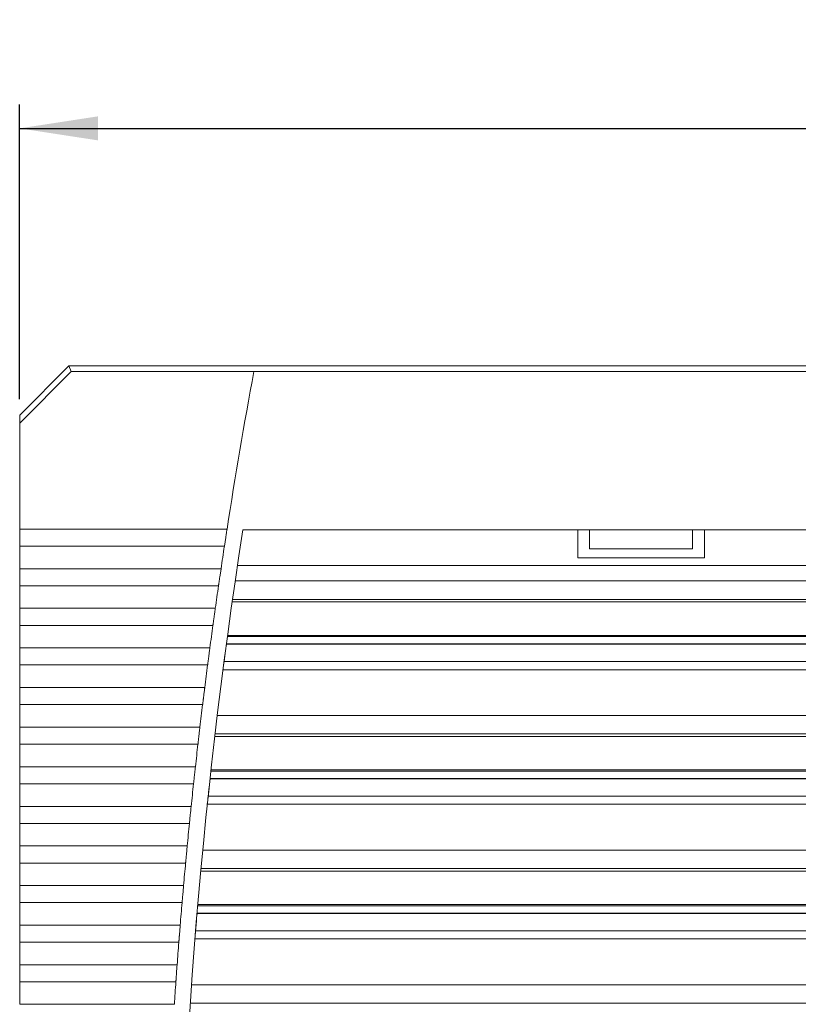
# Model space of a CAD drawing. Header units: millimetres. Extents: x 49 to 855, y 213 to 585.
# Tile 3 of 9: x 49 to 147, y 406 to 530. Entities that reach past the tile are written whole.
import ezdxf

# ---------------------------------------------------------------- set-up
doc = ezdxf.new("R2010")
doc.units = ezdxf.units.MM
doc.header["$LTSCALE"] = 3
doc.layers.add('AA', color=7, linetype='Continuous')
doc.styles.add('SLDTEXTSTYLE0', font='TXT', dxfattribs={"width": 0.75})
doc.dimstyles.new('SLDDIMSTYLE0', dxfattribs={"dimtxt": 10.5, "dimasz": 9.906, "dimexe": 0, "dimexo": 0.0625, "dimgap": 2.625, "dimtad": 1, "dimrnd": 1e-09, "dimzin": 12, "dimdsep": 46, "dimtxsty": 'SLDTEXTSTYLE0', "dimsah": 1, "dimcen": 0.09, "dimadec": 0, "dimazin": 3, "dimtfac": 1, "dimtofl": 0, "dimtmove": 0, "dimatfit": 3, "dimfxl": 1, "dimfrac": 2, "dimtolj": 1, "dimtzin": 12, "dimarcsym": 0})

# ---------------------------------------------------------------- blocks, each defined once
blk = doc.blocks.new('*D3')
at = {"layer": 'AA', "color": 7}
for p, q in [((48.57, 482.06), (48.57, 519.27)), ((300.57, 482.06), (300.57, 519.27)), ((48.57, 516.27), (300.57, 516.27))]:
    blk.add_line(p, q, dxfattribs=at)
for points in [[(48.57, 516.27), (58.48, 514.75), (58.48, 517.79)], [(300.57, 516.27), (290.67, 517.79), (290.67, 514.75)]]:
    blk.add_solid(points, dxfattribs=at)
at = {"layer": 'AA', "color": 7, "insert": (157.55, 529.81, 47.58), "char_height": 10.5, "attachment_point": 1, "style": 'SLDTEXTSTYLE0'}
blk.add_mtext('252', dxfattribs=at)

msp = doc.modelspace()

# ---------------------------------------------------------------- linework, layer by layer
at = {"color": 7, "linetype": 'Continuous', "lineweight": 15}
for p, q in [((54.791, 486.271), (48.574, 480.054)), ((294.357, 486.271), (54.791, 486.271)), ((54.791, 486.271), (55.083, 485.567)), ((55.083, 485.567), (48.574, 479.058)), ((55.083, 485.567), (78.155, 485.567)), ((78.155, 485.567), (78.159, 485.588)), ((78.159, 485.588), (156.717, 485.588)), ((48.574, 480.054), (48.574, 479.058)), ((48.574, 479.058), (48.574, 465.672)), ((48.574, 465.672), (74.766, 465.672)), ((152.846, 465.588), (76.777, 465.588)), ((74.435, 463.518), (74.6, 464.595)), ((48.574, 463.518), (48.574, 460.671)), ((74.435, 463.518), (48.574, 463.518)), ((133.574, 463.186), (120.574, 463.186)), ((48.574, 460.671), (74.008, 460.671)), ((73.849, 459.594), (74.008, 460.671)), ((76.091, 461.086), (273.057, 461.086)), ((75.801, 459.117), (273.348, 459.117)), ((73.693, 458.517), (48.574, 458.517)), ((48.574, 458.517), (48.574, 455.669)), ((249.847, 456.492), (75.423, 456.492)), ((48.574, 455.669), (73.287, 455.669)), ((72.988, 453.515), (48.574, 453.515)), ((48.574, 453.515), (48.574, 450.667)), ((274.336, 452.092), (74.812, 452.092)), ((74.834, 452.252), (274.314, 452.252)), ((48.574, 450.667), (72.603, 450.667)), ((74.683, 451.132), (274.467, 451.132)), ((74.688, 451.171), (274.46, 451.171)), ((72.32, 448.513), (48.574, 448.513)), ((48.574, 448.513), (48.574, 445.665)), ((48.574, 445.665), (71.956, 445.665)), ((71.689, 443.511), (48.574, 443.511)), ((48.574, 443.511), (48.574, 440.664)), ((73.535, 442.117), (275.614, 442.117)), ((48.574, 440.664), (71.347, 440.664)), ((275.889, 439.799), (73.259, 439.799)), ((71.096, 438.51), (48.574, 438.51)), ((48.574, 438.51), (48.574, 435.662)), ((48.574, 435.662), (70.775, 435.662)), ((72.741, 435.252), (276.407, 435.252)), ((72.619, 434.132), (276.531, 434.132)), ((72.623, 434.171), (276.525, 434.171)), ((276.425, 435.092), (72.724, 435.092)), ((48.574, 433.508), (48.574, 430.66)), ((70.539, 433.508), (48.574, 433.508)), ((48.574, 430.66), (70.239, 430.66)), ((70.02, 428.506), (70.128, 429.583)), ((48.574, 428.506), (48.574, 425.658)), ((70.02, 428.506), (48.574, 428.506)), ((48.574, 425.658), (69.74, 425.658)), ((69.638, 424.581), (69.74, 425.658)), ((71.697, 425.117), (277.451, 425.117)), ((69.537, 423.504), (48.574, 423.504)), ((48.574, 423.504), (48.574, 420.657)), ((277.668, 422.799), (71.48, 422.799)), ((277.697, 422.492), (71.452, 422.492)), ((48.574, 420.657), (69.278, 420.657)), ((69.09, 418.503), (48.574, 418.503)), ((48.574, 418.503), (48.574, 415.655)), ((278.086, 418.092), (71.063, 418.092)), ((71.076, 418.252), (278.072, 418.252)), ((70.981, 417.132), (278.169, 417.132)), ((70.985, 417.171), (278.164, 417.171)), ((48.574, 415.655), (68.853, 415.655)), ((68.681, 413.501), (48.574, 413.501)), ((48.574, 413.501), (48.574, 410.668)), ((48.574, 410.668), (68.465, 410.668)), ((68.308, 408.514), (48.574, 408.514)), ((48.574, 408.514), (48.574, 405.666)), ((70.285, 408.117), (278.863, 408.117)), ((48.574, 405.666), (68.112, 405.666)), ((279.023, 405.799), (70.126, 405.799))]:
    msp.add_line(p, q, dxfattribs=at)
at = {"color": 144, "linetype": 'Continuous', "lineweight": 0}
for p, q in [((119.074, 462.062), (135.074, 462.062)), ((74.64, 450.812), (74.683, 451.132)), ((173.324, 448.946), (74.437, 448.946)), ((74.26, 447.918), (274.889, 447.918)), ((275.925, 439.492), (73.223, 439.492)), ((72.584, 433.813), (72.619, 434.132)), ((173.324, 431.946), (72.419, 431.946)), ((72.276, 430.918), (276.872, 430.918)), ((70.955, 416.813), (70.981, 417.132)), ((173.324, 414.946), (70.828, 414.946)), ((70.72, 413.918), (278.429, 413.918))]:
    msp.add_line(p, q, dxfattribs=at)
at = {"color": 8, "linetype": 'Continuous', "lineweight": 15}
msp.add_line((251.33, 456.799), (75.466, 456.799), dxfattribs=at)
at = {"color": 7, "linetype": 'Continuous', "lineweight": 15}
msp.add_arc((757.574, 359.588), 689, 171.150117, 188.849883, dxfattribs=at)
for points in [[(74.766, 465.672), (75.799, 472.32), (76.929, 478.952), (78.155, 485.567)], [(74.008, 460.671), (74.078, 461.145), (74.219, 462.095), (74.363, 463.044), (74.435, 463.518)], [(73.287, 455.669), (73.42, 456.618), (73.555, 457.568), (73.693, 458.517)], [(72.603, 450.667), (72.729, 451.617), (72.857, 452.566), (72.988, 453.515)], [(71.956, 445.665), (72.076, 446.615), (72.197, 447.564), (72.32, 448.513)], [(71.347, 440.664), (71.459, 441.613), (71.573, 442.562), (71.689, 443.511)], [(70.775, 435.662), (70.88, 436.611), (70.987, 437.561), (71.096, 438.51)], [(70.239, 430.66), (70.337, 431.61), (70.437, 432.559), (70.539, 433.508)], [(70.239, 430.66), (70.202, 430.317), (70.165, 429.95), (70.128, 429.583)], [(69.74, 425.658), (69.786, 426.133), (69.878, 427.082), (69.972, 428.032), (70.02, 428.506)], [(69.278, 420.657), (69.362, 421.606), (69.448, 422.555), (69.537, 423.504)], [(69.278, 420.657), (69.246, 420.314), (69.215, 419.947), (69.183, 419.58)], [(68.853, 415.655), (68.93, 416.604), (69.009, 417.554), (69.09, 418.503)], [(68.853, 415.655), (68.824, 415.312), (68.795, 414.945), (68.766, 414.578)], [(68.465, 410.668), (68.535, 411.612), (68.607, 412.557), (68.681, 413.501)], [(68.465, 410.668), (68.438, 410.325), (68.412, 409.958), (68.386, 409.591)], [(68.112, 405.666), (68.176, 406.615), (68.241, 407.564), (68.308, 408.514)]]:
    msp.add_open_spline(points, degree=3, dxfattribs=at)
for points, knots in [([(48.574, 465.672), (48.574, 465.623), (48.574, 465.524), (48.574, 465.373), (48.574, 465.22), (48.574, 465.066), (48.574, 464.911), (48.574, 464.753), (48.574, 464.556), (48.574, 464.32), (48.574, 464.047), (48.574, 463.779), (48.574, 463.605), (48.574, 463.518)], [0, 0, 0, 0, 0.0719592, 0.1434152, 0.214564, 0.2856038, 0.3567338, 0.4281527, 0.5000564, 0.6254412, 0.7498497, 0.874348, 1, 1, 1, 1]), ([(74.766, 465.672), (74.759, 465.625), (74.742, 465.52), (74.714, 465.342), (74.681, 465.127), (74.642, 464.874), (74.614, 464.692), (74.6, 464.595)], [0, 0, 0, 0, 0.1366757, 0.305019, 0.5050252, 0.7366879, 1, 1, 1, 1]), ([(119.074, 465.588), (119.074, 465.588), (119.074, 465.482), (119.074, 465.085), (119.074, 464.794), (119.074, 464.097), (119.074, 463.691), (119.074, 462.863), (119.074, 462.441), (119.074, 462.062)], [0, 0, 0, 0, 0.25, 0.25, 0.5, 0.5, 0.75, 0.75, 1, 1, 1, 1]), ([(120.574, 463.186), (120.574, 463.505), (120.574, 463.821), (120.574, 464.403), (120.574, 464.669), (120.574, 465.111), (120.574, 465.287), (120.574, 465.526), (120.574, 465.588), (120.574, 465.588)], [0, 0, 0, 0, 0.25, 0.25, 0.5, 0.5, 0.75, 0.75, 1, 1, 1, 1]), ([(133.574, 465.588), (133.574, 465.588), (133.574, 465.526), (133.574, 465.287), (133.574, 465.111), (133.574, 464.669), (133.574, 464.403), (133.574, 463.821), (133.574, 463.505), (133.574, 463.186)], [0, 0, 0, 0, 0.25, 0.25, 0.5, 0.5, 0.75, 0.75, 1, 1, 1, 1]), ([(135.074, 462.062), (135.074, 462.441), (135.074, 462.863), (135.074, 463.691), (135.074, 464.097), (135.074, 464.794), (135.074, 465.085), (135.074, 465.482), (135.074, 465.588), (135.074, 465.588)], [0, 0, 0, 0, 0.25, 0.25, 0.5, 0.5, 0.75, 0.75, 1, 1, 1, 1]), ([(48.574, 460.671), (48.574, 460.621), (48.574, 460.522), (48.574, 460.371), (48.574, 460.218), (48.574, 460.064), (48.574, 459.909), (48.574, 459.752), (48.574, 459.554), (48.574, 459.318), (48.574, 459.046), (48.574, 458.777), (48.574, 458.604), (48.574, 458.517)], [0, 0, 0, 0, 0.07195917, 0.14341522, 0.21456397, 0.28560375, 0.35673382, 0.42815267, 0.50005641, 0.6254412, 0.74984966, 0.87434797, 1, 1, 1, 1]), ([(73.849, 459.594), (73.841, 459.537), (73.825, 459.425), (73.801, 459.264), (73.779, 459.113), (73.759, 458.973), (73.74, 458.844), (73.723, 458.725), (73.707, 458.617), (73.697, 458.549), (73.693, 458.517)], [0, 0, 0, 0, 0.1556815, 0.3025972, 0.4407469, 0.5701304, 0.6907474, 0.8025981, 0.9056822, 1, 1, 1, 1]), ([(48.574, 455.669), (48.574, 455.619), (48.574, 455.52), (48.574, 455.369), (48.574, 455.217), (48.574, 455.063), (48.574, 454.907), (48.574, 454.75), (48.574, 454.553), (48.574, 454.316), (48.574, 454.044), (48.574, 453.775), (48.574, 453.602), (48.574, 453.515)], [0, 0, 0, 0, 0.0719592, 0.1434152, 0.214564, 0.2856038, 0.3567338, 0.4281527, 0.5000564, 0.6254412, 0.7498497, 0.874348, 1, 1, 1, 1]), ([(73.287, 455.669), (73.28, 455.622), (73.265, 455.518), (73.24, 455.34), (73.21, 455.125), (73.175, 454.871), (73.15, 454.689), (73.136, 454.592)], [0, 0, 0, 0, 0.1354437, 0.3031713, 0.5031779, 0.7354567, 1, 1, 1, 1]), ([(73.136, 454.592), (73.128, 454.535), (73.113, 454.424), (73.091, 454.263), (73.07, 454.112), (73.051, 453.972), (73.033, 453.843), (73.016, 453.724), (73.002, 453.616), (72.992, 453.547), (72.988, 453.515)], [0, 0, 0, 0, 0.1554349, 0.3021745, 0.4402185, 0.5695667, 0.6902191, 0.8021754, 0.9054357, 1, 1, 1, 1]), ([(48.574, 450.667), (48.574, 450.618), (48.574, 450.519), (48.574, 450.367), (48.574, 450.215), (48.574, 450.061), (48.574, 449.905), (48.574, 449.748), (48.574, 449.551), (48.574, 449.315), (48.574, 449.042), (48.574, 448.773), (48.574, 448.6), (48.574, 448.513)], [0, 0, 0, 0, 0.0719592, 0.1434152, 0.214564, 0.2856038, 0.3567338, 0.4281527, 0.5000564, 0.6254412, 0.7498497, 0.874348, 1, 1, 1, 1]), ([(72.603, 450.667), (72.597, 450.621), (72.583, 450.517), (72.559, 450.339), (72.531, 450.124), (72.497, 449.87), (72.473, 449.688), (72.461, 449.59)], [0, 0, 0, 0, 0.1346996, 0.3020555, 0.5020622, 0.7347131, 1, 1, 1, 1]), ([(72.461, 449.59), (72.453, 449.533), (72.439, 449.422), (72.418, 449.262), (72.398, 449.111), (72.38, 448.971), (72.363, 448.841), (72.347, 448.723), (72.333, 448.614), (72.324, 448.546), (72.32, 448.513)], [0, 0, 0, 0, 0.1551651, 0.301712, 0.4396405, 0.5689502, 0.6896411, 0.8017131, 0.905166, 1, 1, 1, 1]), ([(48.574, 445.665), (48.574, 445.616), (48.574, 445.517), (48.574, 445.366), (48.574, 445.213), (48.574, 445.059), (48.574, 444.904), (48.574, 444.746), (48.574, 444.549), (48.574, 444.313), (48.574, 444.04), (48.574, 443.772), (48.574, 443.598), (48.574, 443.511)], [0, 0, 0, 0, 0.0719592, 0.1434152, 0.214564, 0.2856038, 0.3567338, 0.4281527, 0.5000564, 0.6254412, 0.7498497, 0.874348, 1, 1, 1, 1]), ([(71.956, 445.665), (71.951, 445.619), (71.938, 445.516), (71.915, 445.339), (71.888, 445.124), (71.857, 444.869), (71.834, 444.686), (71.822, 444.588)], [0, 0, 0, 0, 0.13384589, 0.30077514, 0.50078213, 0.73385985, 1, 1, 1, 1]), ([(71.822, 444.588), (71.815, 444.532), (71.801, 444.421), (71.782, 444.26), (71.763, 444.11), (71.746, 443.97), (71.73, 443.84), (71.715, 443.721), (71.702, 443.613), (71.694, 443.544), (71.689, 443.511)], [0, 0, 0, 0, 0.1548687, 0.3012039, 0.4390054, 0.5682728, 0.6890061, 0.801205, 0.9048697, 1, 1, 1, 1]), ([(48.574, 440.664), (48.574, 440.614), (48.574, 440.515), (48.574, 440.364), (48.574, 440.211), (48.574, 440.057), (48.574, 439.902), (48.574, 439.745), (48.574, 439.547), (48.574, 439.311), (48.574, 439.038), (48.574, 438.77), (48.574, 438.597), (48.574, 438.51)], [0, 0, 0, 0, 0.0719592, 0.1434152, 0.214564, 0.2856038, 0.3567338, 0.4281527, 0.5000564, 0.6254412, 0.7498497, 0.874348, 1, 1, 1, 1]), ([(71.347, 440.664), (71.342, 440.618), (71.329, 440.515), (71.309, 440.339), (71.283, 440.124), (71.253, 439.869), (71.232, 439.685), (71.221, 439.587)], [0, 0, 0, 0, 0.1328573, 0.2992926, 0.4992998, 0.7328718, 1, 1, 1, 1]), ([(71.221, 439.587), (71.214, 439.53), (71.201, 439.42), (71.183, 439.259), (71.165, 439.109), (71.149, 438.969), (71.134, 438.839), (71.12, 438.72), (71.108, 438.611), (71.1, 438.542), (71.096, 438.51)], [0, 0, 0, 0, 0.1545414, 0.3006429, 0.438304, 0.5675247, 0.6883048, 0.800644, 0.9045424, 1, 1, 1, 1]), ([(48.574, 435.662), (48.574, 435.612), (48.574, 435.513), (48.574, 435.362), (48.574, 435.21), (48.574, 435.056), (48.574, 434.9), (48.574, 434.743), (48.574, 434.546), (48.574, 434.309), (48.574, 434.037), (48.574, 433.768), (48.574, 433.595), (48.574, 433.508)], [0, 0, 0, 0, 0.0719592, 0.1434152, 0.214564, 0.2856038, 0.3567338, 0.4281527, 0.5000564, 0.6254412, 0.7498497, 0.874348, 1, 1, 1, 1]), ([(70.775, 435.662), (70.77, 435.617), (70.758, 435.514), (70.739, 435.339), (70.715, 435.124), (70.687, 434.868), (70.667, 434.683), (70.656, 434.585)], [0, 0, 0, 0, 0.13170032, 0.29755732, 0.49756489, 0.73171544, 1, 1, 1, 1]), ([(70.656, 434.585), (70.65, 434.528), (70.638, 434.418), (70.621, 434.258), (70.604, 434.108), (70.589, 433.968), (70.575, 433.838), (70.562, 433.719), (70.55, 433.61), (70.543, 433.541), (70.539, 433.508)], [0, 0, 0, 0, 0.154178, 0.3000199, 0.4375253, 0.5666941, 0.6875261, 0.8000211, 0.9041791, 1, 1, 1, 1]), ([(48.574, 430.66), (48.574, 430.611), (48.574, 430.512), (48.574, 430.36), (48.574, 430.208), (48.574, 430.054), (48.574, 429.898), (48.574, 429.741), (48.574, 429.544), (48.574, 429.308), (48.574, 429.035), (48.574, 428.766), (48.574, 428.593), (48.574, 428.506)], [0, 0, 0, 0, 0.0719592, 0.1434152, 0.214564, 0.2856038, 0.3567338, 0.4281527, 0.5000564, 0.6254412, 0.7498497, 0.874348, 1, 1, 1, 1]), ([(48.574, 425.658), (48.574, 425.609), (48.574, 425.51), (48.574, 425.359), (48.574, 425.206), (48.574, 425.052), (48.574, 424.897), (48.574, 424.739), (48.574, 424.542), (48.574, 424.306), (48.574, 424.033), (48.574, 423.765), (48.574, 423.591), (48.574, 423.504)], [0, 0, 0, 0, 0.0719592, 0.1434152, 0.214564, 0.2856038, 0.3567338, 0.4281527, 0.5000564, 0.6254412, 0.7498497, 0.874348, 1, 1, 1, 1]), ([(69.638, 424.581), (69.632, 424.525), (69.622, 424.415), (69.607, 424.256), (69.593, 424.106), (69.58, 423.966), (69.568, 423.837), (69.556, 423.717), (69.546, 423.607), (69.54, 423.538), (69.537, 423.504)], [0, 0, 0, 0, 0.1533157, 0.2985416, 0.4356775, 0.5647231, 0.6856783, 0.7985429, 0.9033168, 1, 1, 1, 1]), ([(48.574, 420.657), (48.574, 420.607), (48.574, 420.508), (48.574, 420.357), (48.574, 420.204), (48.574, 420.05), (48.574, 419.895), (48.574, 419.738), (48.574, 419.54), (48.574, 419.304), (48.574, 419.031), (48.574, 418.763), (48.574, 418.59), (48.574, 418.503)], [0, 0, 0, 0, 0.0719592, 0.1434152, 0.214564, 0.2856038, 0.3567338, 0.4281527, 0.5000564, 0.6254412, 0.7498497, 0.874348, 1, 1, 1, 1]), ([(69.183, 419.58), (69.178, 419.524), (69.169, 419.414), (69.155, 419.255), (69.142, 419.106), (69.13, 418.966), (69.119, 418.836), (69.109, 418.716), (69.099, 418.606), (69.093, 418.536), (69.09, 418.503)], [0, 0, 0, 0, 0.1527985, 0.2976551, 0.4345693, 0.5635411, 0.6845702, 0.7976564, 0.9027997, 1, 1, 1, 1]), ([(48.574, 415.655), (48.574, 415.605), (48.574, 415.506), (48.574, 415.355), (48.574, 415.203), (48.574, 415.049), (48.574, 414.893), (48.574, 414.736), (48.574, 414.539), (48.574, 414.302), (48.574, 414.03), (48.574, 413.761), (48.574, 413.588), (48.574, 413.501)], [0, 0, 0, 0, 0.07195917, 0.14341522, 0.21456397, 0.28560375, 0.35673382, 0.42815267, 0.50005641, 0.6254412, 0.74984966, 0.87434797, 1, 1, 1, 1]), ([(68.766, 414.578), (68.761, 414.522), (68.753, 414.413), (68.74, 414.254), (68.728, 414.105), (68.717, 413.966), (68.707, 413.836), (68.697, 413.715), (68.689, 413.605), (68.683, 413.535), (68.681, 413.501)], [0, 0, 0, 0, 0.1522076, 0.2966421, 0.4333031, 0.5621904, 0.6833039, 0.7966434, 0.9022088, 1, 1, 1, 1]), ([(48.574, 410.668), (48.574, 410.618), (48.574, 410.519), (48.574, 410.368), (48.574, 410.215), (48.574, 410.061), (48.574, 409.906), (48.574, 409.749), (48.574, 409.551), (48.574, 409.315), (48.574, 409.042), (48.574, 408.774), (48.574, 408.601), (48.574, 408.514)], [0, 0, 0, 0, 0.0719592, 0.1434152, 0.214564, 0.2856038, 0.3567338, 0.4281527, 0.5000564, 0.6254412, 0.7498497, 0.874348, 1, 1, 1, 1]), ([(68.386, 409.591), (68.382, 409.535), (68.374, 409.426), (68.362, 409.268), (68.352, 409.119), (68.342, 408.98), (68.332, 408.85), (68.324, 408.729), (68.316, 408.618), (68.311, 408.547), (68.308, 408.514)], [0, 0, 0, 0, 0.151528, 0.295477, 0.4318467, 0.560637, 0.6818476, 0.7954784, 0.9015292, 1, 1, 1, 1])]:
    msp.add_open_spline(points, degree=3, knots=knots, dxfattribs=at)
at = {"color": 144, "linetype": 'Continuous', "lineweight": 0}
for points, knots in [([(74.457, 449.434), (74.476, 449.579), (74.51, 449.837), (74.547, 450.112), (74.563, 450.231)], [0, 0, 0, 0, 0.5667176, 1, 1, 1, 1]), ([(72.436, 432.434), (72.451, 432.579), (72.479, 432.837), (72.508, 433.112), (72.521, 433.231)], [0, 0, 0, 0, 0.5671511, 1, 1, 1, 1]), ([(70.841, 415.434), (70.853, 415.579), (70.874, 415.837), (70.897, 416.112), (70.906, 416.231)], [0, 0, 0, 0, 0.5674918, 1, 1, 1, 1])]:
    msp.add_open_spline(points, degree=3, knots=knots, dxfattribs=at)
for points in [[(74.533, 450.009), (74.441, 449.312), (74.35, 448.615), (74.26, 447.918)], [(72.497, 433.009), (72.423, 432.312), (72.349, 431.615), (72.276, 430.918)], [(70.888, 416.009), (70.831, 415.312), (70.775, 414.615), (70.72, 413.918)]]:
    msp.add_open_spline(points, degree=3, dxfattribs=at)

# ---------------------------------------------------------------- dimensions: what is measured, and where the dimension line sits
at = {"layer": 'AA', "color": 7}
dim = msp.add_linear_dim(base=(300.574, 516.271), p1=(48.574, 479.058), p2=(300.574, 479.058), dimstyle='SLDDIMSTYLE0', dxfattribs=at)
dim.commit()
dim.dimension.update_dxf_attribs({"geometry": '*D3', "text_midpoint": (173.455, 516.271), "dimtype": 160})

doc.saveas('drawing.dxf')
